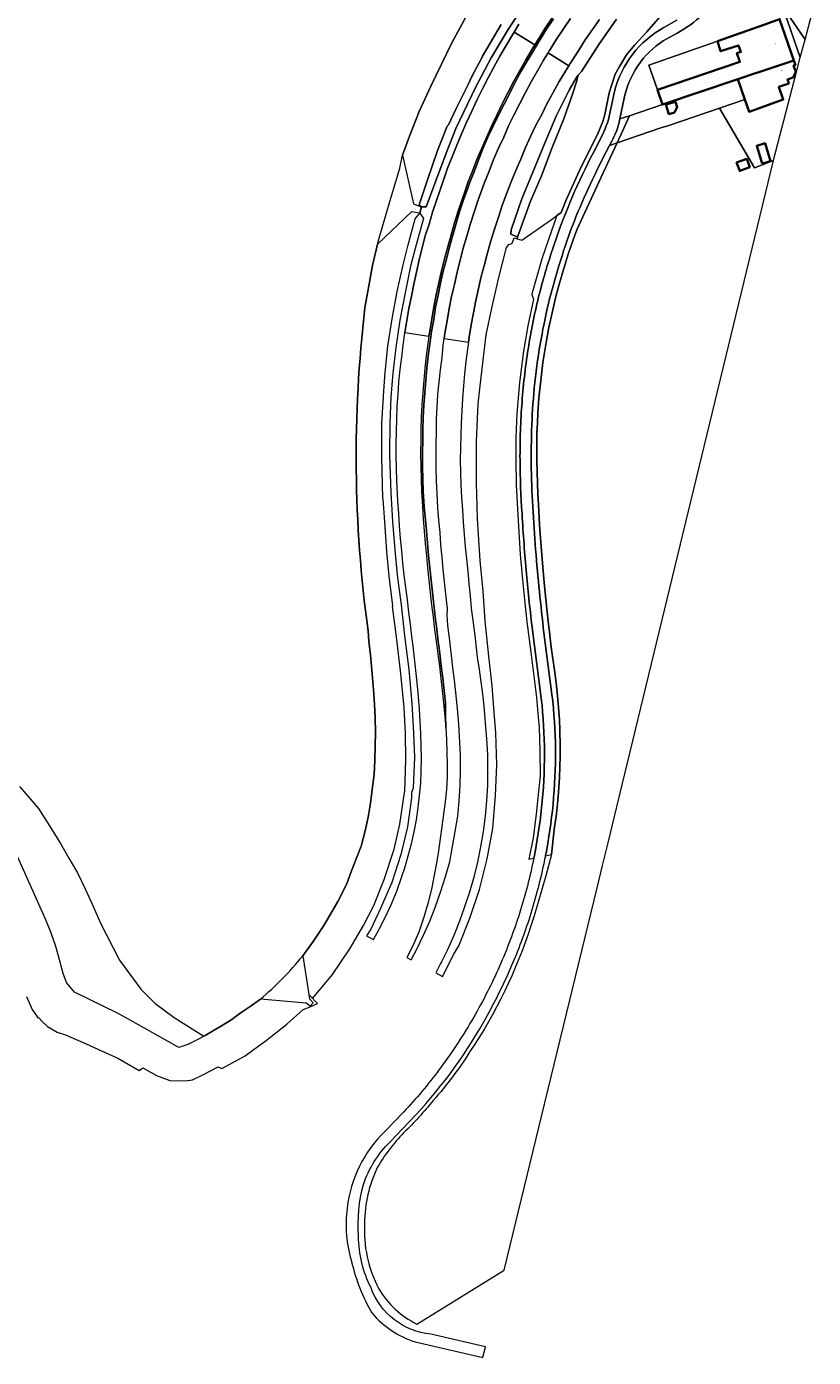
# Model space of a CAD drawing. Header units: metres. Extents: x 197700 to 204338, y 317132 to 325229.
# Tile 93 of 256: x 199240 to 199494, y 317132 to 317562. Entities that reach past the tile are written whole.
import ezdxf
from ezdxf.enums import TextEntityAlignment as Align

# ---------------------------------------------------------------- set-up
doc = ezdxf.new("R2010")
doc.units = ezdxf.units.M
for name, color, linetype, lineweight in [('B-WE-GR-GRAS-GV', 60, 'Continuous', 13), ('B-WE-IE-TERREINAFSCHEIDING_KUNSTMATIG_HEKWERK-G', 20, 'IE-TERREINAFSCHEIDING-KUNSTMATIG', 18), ('B-WE-OG-BEBOUWING-GV', 7, 'Continuous', 35), ('B-WE-OG-BEBOUWING-T18', 10, 'Continuous', 18), ('B-WE-OG-TERREIN_CULTUURSCHEIDING-GV', 7, 'Continuous', 18), ('B-WE-OG-TERREIN_ERF-GV', 7, 'Continuous', 18), ('B-WE-OG-WATER_GREPPEL-GV', 160, 'Continuous', 18), ('B-WE-OG-WEG-GV', 7, 'Continuous', 18), ('B-WE-VH-ONVERHARD-GV', 252, 'Continuous', 18), ('B-WE-VH-VERHARDING_ASFALT-GV', 252, 'Continuous', 18), ('B-WE-VH-VERHARDING_BETON-GV', 252, 'Continuous', 18), ('B-WE-VH-VERHARDING_OPEN-GV', 252, 'Continuous', 18)]:
    doc.layers.add(name, color=color, linetype=linetype, lineweight=lineweight)
doc.styles.add('NLCS-ISO-M200-T18', font='NLCS-ISO.ttf', dxfattribs={"height": 0.36})
doc.linetypes.add('IE-TERREINAFSCHEIDING-KUNSTMATIG', pattern='A,4,[82,NLCS.SHX,S=0.75,R=90,X=0,Y=0],4,-2', length=10)

msp = doc.modelspace()

# ---------------------------------------------------------------- linework, layer by layer
at = {"layer": 'B-WE-GR-GRAS-GV'}
for points in [[(199427.863, 317298.356), (199430.702, 317310.034), (199481.317, 317519.215), (199475.188, 317516.848), (199463.889, 317536.151), (199447.483, 317530.544), (199444.95, 317529.772), (199430.754, 317524.884), (199426.284, 317515.234), (199417.736, 317496.784), (199416.583, 317493.517), (199414.999, 317488.864), (199413.513, 317484.178), (199412.155, 317479.454), (199411.113, 317475.549), (199409.768, 317469.919), (199408.74, 317465.111), (199407.842, 317460.279), (199407.304, 317457.046), (199406.818, 317453.806), (199406.18, 317448.932), (199405.521, 317442.411), (199405.382, 317440.696), (199405.171, 317437.508), (199404.999, 317434.235), (199404.88, 317430.961), (199404.792, 317426.046), (199404.811, 317422.219), (199404.903, 317418.393), (199405.184, 317411.226), (199405.349, 317407.842), (199405.716, 317401.299), (199406.105, 317395.529), (199406.62, 317388.905), (199407.051, 317383.953), (199407.277, 317381.478), (199407.697, 317377.249), (199408.038, 317374.061), (199408.593, 317369.121), (199408.88, 317366.652), (199409.497, 317361.72), (199410.617, 317353.51), (199411.067, 317350.14), (199411.534, 317345.953), (199411.772, 317343.375), (199412.12, 317338.286), (199412.276, 317334.889), (199412.394, 317329.788), (199412.385, 317326.387), (199412.31, 317322.987), (199412.169, 317319.589), (199412.066, 317317.892), (199411.857, 317314.774), (199411.626, 317312.106), (199411.153, 317307.732), (199410.483, 317302.674), (199409.525, 317294.564), (199407.688, 317287.712), (199404.014, 317274.718), (199402.872, 317271.492)], [(199366.046, 317142.649), (199394.257, 317160.116), (199406.451, 317210.273), (199424.327, 317283.809), (199426.095, 317291.083), (199427.863, 317298.356)]]:
    msp.add_lwpolyline(points, dxfattribs=at)
msp.add_lwpolyline([(199473.755, 317516.998), (199470.425, 317515.787), (199469.445, 317518.484), (199472.774, 317519.694)], close=True, dxfattribs=at)
for points in [[(199402.872, 317271.492, -0.069184), (199383.217, 317230.825)], [(199383.217, 317230.825, -0.0391906), (199371.347, 317215.053)], [(199371.347, 317215.053, -0.0281616), (199361.767, 317204.516)], [(199361.767, 317204.516, 0.0631383), (199353.237, 317193.329)], [(199353.237, 317193.329, 0.1100532), (199349.121, 317175.388)], [(199349.121, 317175.388, 0.1360043), (199353.705, 317154.1)], [(199353.705, 317154.1, 0.1448246), (199366.046, 317142.649)]]:
    msp.add_lwpolyline(points, format="xyb", dxfattribs=at)
at = {"layer": 'B-WE-IE-TERREINAFSCHEIDING_KUNSTMATIG_HEKWERK-G'}
for points in [[(199361.423, 317520.877), (199363.654, 317527.068), (199366.743, 317535.006), (199370.537, 317543.234), (199377.315, 317557.279), (199382.063, 317565.995), (199384.966, 317571.442), (199388.005, 317576.661), (199391.328, 317581.793), (199393.064, 317584.205), (199396.647, 317589.36), (199398.465, 317591.928), (199402.057, 317596.468), (199413.392, 317610.269), (199416.113, 317613.027), (199417.965, 317614.472)], [(199451.94, 317574.375), (199446.354, 317567.559), (199440.394, 317560.852), (199436.422, 317556.518), (199433.783, 317553.32), (199431.562, 317549.566), (199430.206, 317547.095), (199428.176, 317541.042), (199426.808, 317534.018), (199426.125, 317531.75), (199424.408, 317527.617), (199419.197, 317517.156), (199414.43, 317506.707), (199412.685, 317502.346), (199411.3, 317501.357)], [(199463.889, 317536.151), (199472.091, 317538.954)], [(199447.483, 317530.544), (199463.889, 317536.151)], [(199444.95, 317529.772), (199447.483, 317530.544)]]:
    msp.add_lwpolyline(points, dxfattribs=at)
at = {"layer": 'B-WE-OG-BEBOUWING-GV'}
for points in [[(199475.916, 317547.502), (199487.959, 317551.492), (199483.324, 317564.871), (199478.599, 317563.234), (199463.266, 317557.83), (199464.243, 317554.508), (199470.041, 317556.369), (199470.801, 317554.328), (199469.544, 317553.908), (199470.473, 317551.059), (199443.834, 317541.996), (199445.469, 317537.276), (199469.857, 317545.543), (199475.887, 317547.587)], [(199487.959, 317551.492), (199475.916, 317547.502), (199475.887, 317547.587), (199469.857, 317545.543), (199472.091, 317538.954), (199473.442, 317534.966), (199484.516, 317538.878), (199483.06, 317543), (199486.284, 317544.103), (199486.045, 317544.801), (199485.851, 317545.358), (199487.694, 317545.996), (199488.564, 317547.885), (199487.87, 317549.888), (199488.446, 317550.088)], [(199449.381, 317534.686), (199450.207, 317536.432), (199449.661, 317538.204), (199446.591, 317537.258), (199447.557, 317534.124)], [(199477.742, 317518.161), (199480.433, 317518.992), (199478.658, 317524.748), (199475.966, 317523.918)], [(199473.755, 317516.998), (199472.774, 317519.694), (199469.445, 317518.484), (199470.425, 317515.787)]]:
    msp.add_lwpolyline(points, close=True, dxfattribs=at)
at = {"layer": 'B-WE-OG-TERREIN_CULTUURSCHEIDING-GV'}
for points in [[(199349.244, 317471.47), (199350.075, 317476.262), (199351.678, 317485.198), (199353.279, 317492.148), (199353.799, 317494.04), (199357.131, 317505.127), (199360.52, 317516.684), (199361.423, 317520.877), (199363.654, 317527.068), (199366.743, 317535.006), (199370.537, 317543.234), (199377.315, 317557.279), (199382.063, 317565.995)], [(199446.354, 317567.559), (199440.394, 317560.852), (199436.422, 317556.518), (199433.783, 317553.32), (199431.562, 317549.566), (199430.206, 317547.095), (199428.176, 317541.042), (199426.808, 317534.018), (199426.125, 317531.75), (199424.408, 317527.617), (199419.197, 317517.156), (199414.43, 317506.707), (199412.685, 317502.346), (199411.3, 317501.357), (199406.521, 317487.671), (199403.368, 317476.352), (199403.244, 317475.855), (199403.699, 317474.273), (199401.914, 317465.728), (199400.474, 317457.521), (199399.195, 317447.373), (199398.353, 317437.282), (199398.034, 317429.532), (199398.026, 317422.187), (199398.16, 317414.343), (199398.53, 317406.403), (199398.955, 317399.015), (199399.488, 317391.665), (199400.115, 317384.705), (199401.11, 317374.964), (199401.623, 317369.871), (199402.886, 317360.046), (199403.864, 317352.344), (199404.774, 317345.44), (199405.186, 317340.286), (199405.538, 317335.738), (199405.782, 317328.107), (199405.882, 317320.016), (199405.183, 317312.909), (199404.64, 317307.657), (199403.617, 317299.975), (199402.243, 317293.049), (199403.843, 317293.383)], [(199445.929, 317562.246), (199450.062, 317564.602)], [(199433.087, 317539.349), (199431.686, 317532.621), (199434.831, 317533.683), (199445.469, 317537.276), (199443.834, 317541.996), (199441.05, 317550.032), (199463.266, 317557.83), (199478.599, 317563.234)], [(199450.159, 317560.405), (199445.638, 317557.87)], [(199428.665, 317535.483), (199429.952, 317541.514)], [(199423.155, 317521.802), (199426.028, 317527.531)], [(199329.133, 317261.779), (199332.512, 317266.458), (199335.762, 317271.355), (199337.401, 317273.981), (199340.5, 317279.454), (199343.249, 317284.888), (199344.905, 317289.29), (199346.642, 317293.722), (199347.991, 317297.312), (199349.306, 317302.22), (199350.304, 317306.674), (199351.05, 317311.228), (199351.623, 317315.693), (199352.225, 317320.539), (199352.428, 317325.164), (199352.6, 317329.711), (199352.66, 317334.129), (199352.518, 317338.898), (199352.388, 317343.156), (199352.138, 317346.574), (199351.566, 317353.112), (199351.023, 317359.072), (199350.517, 317363.593), (199350.245, 317367.027)], [(199406.274, 317345.17), (199403.422, 317367.194)], [(199237.542, 317316.588), (199243.711, 317309.448), (199247.246, 317303.834), (199250.781, 317298.219), (199253.554, 317293.437), (199256.326, 317288.654), (199258.757, 317283.482), (199261.187, 317278.31), (199263.704, 317272.359), (199269.885, 317260.456), (199276.752, 317251.071), (199278.278, 317249.545), (199281.33, 317246.493), (199287.51, 317241.915), (199297.171, 317235.803), (199297.594, 317236.026), (199302.823, 317239.117), (199306.177, 317241.221), (199307.648, 317242.284), (199309.545, 317243.653), (199312.094, 317245.464), (199315.423, 317247.81)]]:
    msp.add_lwpolyline(points, dxfattribs=at)
for points in [[(199458.417, 317566.351, -0.0630156), (199450.159, 317560.405)], [(199429.952, 317541.514, -0.2063589), (199445.929, 317562.246)], [(199445.638, 317557.87, 0.1979654), (199433.087, 317539.349)], [(199426.028, 317527.531, 0.0746233), (199428.665, 317535.483)], [(199410.513, 317492.275, -0.0395438), (199423.155, 317521.802)], [(199405.978, 317477.235, -0.0178652), (199410.513, 317492.275)], [(199402.195, 317459.266, -0.0229846), (199405.978, 317477.235)], [(199350.245, 317367.027, -0.0632791), (199349.244, 317471.47)], [(199400.054, 317441.11, -0.0225255), (199402.195, 317459.266)], [(199399.388, 317422.324, -0.0207605), (199400.054, 317441.11)], [(199400.065, 317404.8, -0.017861), (199399.388, 317422.324)], [(199401.487, 317385.434, -0.0090922), (199400.065, 317404.8)], [(199403.422, 317367.194, -0.0078332), (199401.487, 317385.434)], [(199406.379, 317309.731, 0.0545447), (199406.274, 317345.17)], [(199403.843, 317293.383, 0.0246424), (199406.379, 317309.731)], [(199315.423, 317247.81, 0.047289), (199329.133, 317261.779)]]:
    msp.add_lwpolyline(points, format="xyb", dxfattribs=at)
at = {"layer": 'B-WE-OG-TERREIN_ERF-GV'}
for points in [[(199475.188, 317516.848), (199481.317, 317519.215), (199481.43, 317519.68), (199488.69, 317547.401), (199488.821, 317547.903), (199490.028, 317552.509), (199485.931, 317564.322), (199485.363, 317565.975), (199483.158, 317565.233), (199483.324, 317564.871), (199487.959, 317551.492), (199488.446, 317550.088), (199487.87, 317549.888), (199488.564, 317547.885), (199487.694, 317545.996), (199485.851, 317545.358), (199486.045, 317544.801), (199486.284, 317544.103), (199483.06, 317543), (199484.516, 317538.878), (199473.442, 317534.966), (199472.091, 317538.954), (199463.889, 317536.151)], [(199463.266, 317557.83), (199441.05, 317550.032), (199443.834, 317541.996), (199470.473, 317551.059), (199469.544, 317553.908), (199470.801, 317554.328), (199470.041, 317556.369), (199464.243, 317554.508)], [(199447.483, 317530.544), (199463.889, 317536.151), (199472.091, 317538.954), (199469.857, 317545.543), (199445.469, 317537.276), (199434.831, 317533.683), (199430.754, 317524.884), (199444.95, 317529.772)], [(199449.381, 317534.686), (199447.557, 317534.124), (199446.591, 317537.258), (199449.661, 317538.204), (199450.207, 317536.432)], [(199477.742, 317518.161), (199475.966, 317523.918), (199478.658, 317524.748), (199480.433, 317518.992)]]:
    msp.add_lwpolyline(points, close=True, dxfattribs=at)
at = {"layer": 'B-WE-OG-WATER_GREPPEL-GV'}
msp.add_lwpolyline([(199393.296, 317563.133), (199387.289, 317552.883), (199387.132, 317552.615), (199383.789, 317546.352), (199382.647, 317543.814), (199378.751, 317536.056), (199376.252, 317530.676), (199376.032, 317530.454), (199375.867, 317530.286), (199372.568, 317522.036), (199369.622, 317513.246), (199366.751, 317504.866), (199367.582, 317504.146), (199369.076, 317504.14), (199372.163, 317512.6), (199375.544, 317521.532), (199378.671, 317529.577), (199381.12, 317534.762), (199385.077, 317543.023), (199390.048, 317552.42), (199395.566, 317561.599), (199400.443, 317569.002)], dxfattribs=at)
msp.add_lwpolyline([(199418.099, 317546.339), (199418.234, 317546.792), (199417.632, 317546.078), (199415.35, 317542.167), (199411.066, 317533.524), (199407.328, 317524.563), (199403.484, 317515.41), (199399.983, 317506.736), (199396.541, 317496.788), (199396.457, 317495.39), (199397.91, 317494.709), (199398.334, 317494.579), (199398.681, 317494.655), (199402.819, 317505.972), (199406.357, 317514.192), (199409.757, 317523.426), (199413.539, 317532.626), (199416.344, 317540.626), (199417.702, 317544.612)], close=True, dxfattribs=at)
at = {"layer": 'B-WE-OG-WEG-GV'}
for points in [[(199400.443, 317569.002), (199395.566, 317561.599), (199390.048, 317552.42), (199385.077, 317543.023), (199381.12, 317534.762), (199378.671, 317529.577), (199375.544, 317521.532), (199372.163, 317512.6), (199369.076, 317504.14), (199367.582, 317504.146), (199367.038, 317502.09), (199368.219, 317500.416), (199365.841, 317491.847), (199363.938, 317484.979), (199362.23, 317476.397), (199360.511, 317467.505), (199359.191, 317458.664), (199358.276, 317450.308), (199357.673, 317442.683), (199357.313, 317434.062), (199357.237, 317424.395), (199357.231, 317423.682), (199357.567, 317411.746), (199358.149, 317402.327), (199358.897, 317393.242), (199359.687, 317385.042), (199360.949, 317375.38), (199362.018, 317365.39), (199363.447, 317354.498), (199364.392, 317343.42), (199364.938, 317333.853), (199365.236, 317325.996), (199364.793, 317316.088), (199364.321, 317314.622), (199364.322, 317312.932), (199363.037, 317303.595), (199360.832, 317294.592), (199357.935, 317285.598), (199354.169, 317276.895), (199351.106, 317270.421), (199349.803, 317268.268), (199352.054, 317267.063), (199353.249, 317269.31), (199353.629, 317270.049), (199353.81, 317270.402), (199355.537, 317273.76), (199357.591, 317278.116), (199359.533, 317282.738), (199361.182, 317287.459), (199362.119, 317290.327), (199363.268, 317294.158), (199364.302, 317298.023), (199365.184, 317301.902), (199365.871, 317305.843), (199366.471, 317309.798), (199366.926, 317313.754), (199367.273, 317317.738), (199367.426, 317321.722), (199367.499, 317325.722), (199367.465, 317329.706), (199367.342, 317333.705), (199367.131, 317337.699), (199366.842, 317341.68), (199366.564, 317345.671), (199366.251, 317349.205), (199365.84, 317353.184), (199365.387, 317357.158), (199364.942, 317361.078), (199364.936, 317361.133), (199364.922, 317361.24), (199364.417, 317365.102), (199363.986, 317369.078), (199363.459, 317373.046), (199362.978, 317377.014), (199362.463, 317380.982), (199361.96, 317384.951), (199361.539, 317388.93), (199361.174, 317392.913), (199360.752, 317396.891), (199360.417, 317400.908), (199360.183, 317404.901), (199359.865, 317408.889), (199359.532, 317415.508), (199359.405, 317419.506), (199359.376, 317423.506), (199359.372, 317424.564), (199359.362, 317427.529), (199359.415, 317431.529), (199359.601, 317435.525), (199359.693, 317439.525), (199359.984, 317443.516), (199360.254, 317447.532), (199360.686, 317451.509), (199361.13, 317455.485), (199361.584, 317459.459), (199362.133, 317463.358), (199362.142, 317463.421), (199362.154, 317463.499), (199362.766, 317467.395), (199363.458, 317471.337), (199364.256, 317475.258), (199365.083, 317479.171), (199365.943, 317483.077), (199366.765, 317486.992), (199367.763, 317490.888), (199368.751, 317494.765), (199369.987, 317498.575), (199371.118, 317502.428), (199372.351, 317506.234), (199373.633, 317510.023), (199374.96, 317513.797), (199375.953, 317516.696), (199377.427, 317520.415), (199378.936, 317524.119), (199380.464, 317527.816), (199382.082, 317531.476), (199383.76, 317535.133), (199385.469, 317538.75), (199387.237, 317542.339), (199389.045, 317545.907), (199390.977, 317549.413), (199392.886, 317552.951), (199394.903, 317556.406), (199397.004, 317559.81), (199397.535, 317560.731), (199397.854, 317561.283), (199399.005, 317563.275)], [(199429.032, 317525.435), (199428.319, 317524.045), (199430.754, 317524.884), (199434.831, 317533.683), (199431.686, 317532.621), (199431.377, 317531.137)], [(199407.65, 317294.174), (199409.525, 317294.564), (199410.483, 317302.674), (199411.153, 317307.732), (199411.626, 317312.106), (199411.857, 317314.774), (199412.066, 317317.892), (199412.169, 317319.589), (199412.31, 317322.987), (199412.385, 317326.387), (199412.394, 317329.788), (199412.276, 317334.889), (199412.12, 317338.286), (199411.772, 317343.375), (199411.534, 317345.953), (199411.067, 317350.14), (199410.617, 317353.51), (199409.497, 317361.72), (199408.88, 317366.652), (199408.593, 317369.121), (199408.038, 317374.061), (199407.697, 317377.249), (199407.277, 317381.478), (199407.051, 317383.953), (199406.62, 317388.905), (199406.105, 317395.529), (199405.716, 317401.299), (199405.349, 317407.842), (199405.184, 317411.226), (199404.903, 317418.393), (199404.811, 317422.219), (199404.792, 317426.046), (199404.88, 317430.961), (199404.999, 317434.235), (199405.171, 317437.508), (199405.382, 317440.696), (199405.521, 317442.411), (199406.18, 317448.932), (199406.818, 317453.806), (199407.304, 317457.046), (199407.842, 317460.279), (199408.74, 317465.111), (199409.768, 317469.919), (199411.113, 317475.549), (199412.155, 317479.454), (199413.513, 317484.178), (199414.999, 317488.864), (199416.583, 317493.517), (199417.736, 317496.784), (199426.284, 317515.234), (199430.754, 317524.884), (199428.319, 317524.045), (199426.189, 317519.894)], [(199407.728, 317361.376), (199409.701, 317346.414)]]:
    msp.add_lwpolyline(points, dxfattribs=at)
for points in [[(199431.377, 317531.137, -0.0687697), (199429.032, 317525.435)], [(199426.189, 317519.894, 0.0128762), (199420.862, 317508.773)], [(199420.862, 317508.773, 0.0190655), (199415.652, 317496.192)], [(199415.652, 317496.192, 0.0139502), (199411.504, 317483.549)], [(199411.504, 317483.549, 0.0169986), (199408.216, 317471.311)], [(199408.216, 317471.311, 0.0161681), (199405.635, 317458.022)], [(199405.635, 317458.022, 0.0180005), (199403.843, 317443.809)], [(199403.843, 317443.809, 0.0138219), (199403.091, 317430.209)], [(199403.091, 317430.209, 0.012651), (199403.114, 317415.902)], [(199403.114, 317415.902, 0.0058774), (199403.83, 317401.952)], [(199403.83, 317401.952, 0.0057586), (199404.874, 317388.06)], [(199404.874, 317388.06, 0.008535), (199407.728, 317361.376)], [(199409.701, 317346.414, -0.0272316), (199410.848, 317328.602)], [(199410.848, 317328.602, -0.0254445), (199410.058, 317310.838)], [(199410.058, 317310.838, -0.0239716), (199407.65, 317294.174)]]:
    msp.add_lwpolyline(points, format="xyb", dxfattribs=at)
at = {"layer": 'B-WE-VH-ONVERHARD-GV'}
for points in [[(199382.063, 317565.995), (199377.315, 317557.279), (199370.537, 317543.234), (199366.743, 317535.006), (199363.654, 317527.068), (199361.423, 317520.877), (199364.903, 317505.186), (199367.466, 317504.182), (199366.854, 317502.177), (199364.279, 317502.574), (199353.279, 317492.148), (199351.678, 317485.198), (199350.075, 317476.262), (199349.244, 317471.47)], [(199410.214, 317565.042), (199407.992, 317561.715), (199405.853, 317558.334), (199405.041, 317556.924), (199403.853, 317554.862), (199401.787, 317551.541), (199399.782, 317548.072), (199397.832, 317544.576), (199396.054, 317540.992), (199394.277, 317537.41), (199392.412, 317533.87), (199390.738, 317530.234), (199388.958, 317526.687), (199387.396, 317523.005), (199386.008, 317519.249), (199384.517, 317515.536), (199383.074, 317511.804), (199382.492, 317510.171), (199381.132, 317506.407), (199379.872, 317502.611), (199378.735, 317498.822), (199377.669, 317494.967), (199376.612, 317491.109), (199375.629, 317487.231), (199374.564, 317483.376), (199373.673, 317479.474), (199372.945, 317475.621), (199372.113, 317471.704), (199371.516, 317467.749), (199370.819, 317463.81), (199370.58, 317462.157), (199370.247, 317459.85), (199369.669, 317455.892), (199369.296, 317451.974), (199368.89, 317447.994), (199368.573, 317444.007), (199368.326, 317440.014), (199368.095, 317436.019), (199367.943, 317432.09), (199367.913, 317428.09), (199367.877, 317425.234), (199367.862, 317424.091), (199367.86, 317420.09), (199367.951, 317416.09), (199368.09, 317412.089), (199368.377, 317407.268), (199369.101, 317399.326), (199369.439, 317395.34), (199369.76, 317391.353), (199370.202, 317387.375), (199370.608, 317383.394), (199371.06, 317379.458), (199371.494, 317375.481), (199371.98, 317371.51), (199372.472, 317367.54), (199372.934, 317363.567), (199373.11, 317362.217), (199373.451, 317359.6), (199373.93, 317355.655), (199374.429, 317351.687), (199374.827, 317347.705), (199375.284, 317343.695), (199375.251, 317339.679), (199375.362, 317335.674), (199375.62, 317331.668), (199375.758, 317327.67), (199375.849, 317323.67), (199375.838, 317319.635), (199375.594, 317315.638), (199375.172, 317311.661), (199374.674, 317307.691), (199374.161, 317303.723), (199373.623, 317299.749), (199373.037, 317295.792), (199372.404, 317291.831), (199371.638, 317287.905), (199370.866, 317283.972), (199369.648, 317279.094), (199368.269, 317274.287), (199366.633, 317269.486), (199364.655, 317264.891), (199364.6, 317264.788), (199364.51, 317264.619), (199362.759, 317261.333), (199364.208, 317260.558), (199366.03, 317263.95), (199366.066, 317264.026), (199368.19, 317268.459), (199370.209, 317273.038), (199371.97, 317277.5), (199373.82, 317282.737), (199375.293, 317287.516), (199376.709, 317292.248), (199377.57, 317297.178), (199378.448, 317302.026), (199379.243, 317306.967), (199379.689, 317311.896), (199380.031, 317316.885), (199380.133, 317321.885), (199380.143, 317326.827), (199379.598, 317336.78), (199379.192, 317341.763), (199378.644, 317347.059), (199378.219, 317351.012), (199377.695, 317354.978), (199377.234, 317358.952), (199376.794, 317362.656), (199376.654, 317363.831), (199376.086, 317368.677), (199375.844, 317372.161), (199375.969, 317374.199), (199375.431, 317378.867), (199374.957, 317382.848), (199374.543, 317386.827), (199374.178, 317390.811), (199373.813, 317394.813), (199373.54, 317398.804), (199373.134, 317402.786), (199372.769, 317406.77), (199372.6, 317411.374), (199372.425, 317415.373), (199372.263, 317419.373), (199372.267, 317423.373), (199372.284, 317425.582), (199372.298, 317427.373), (199372.334, 317431.373), (199372.426, 317435.374), (199372.852, 317443.43), (199373.298, 317447.407), (199373.684, 317451.389), (199374.192, 317455.39), (199374.581, 317459.374), (199374.884, 317461.545), (199374.888, 317461.571), (199375.134, 317463.335), (199375.785, 317467.283), (199376.532, 317471.281), (199377.27, 317475.216), (199378.243, 317479.097), (199379.088, 317483.007), (199380.058, 317486.888), (199381.035, 317490.768), (199382.155, 317494.68), (199383.303, 317498.515), (199385.797, 317506.117), (199387.858, 317512.03), (199389.386, 317515.713), (199390.782, 317519.463), (199392.409, 317523.154), (199394.148, 317526.756), (199395.711, 317530.445), (199397.45, 317534.048), (199399.278, 317537.606), (199401.152, 317541.142), (199403.048, 317544.667), (199405.024, 317548.184), (199407.028, 317551.646), (199408.465, 317553.991), (199408.848, 317554.615), (199409.119, 317555.057), (199411.194, 317558.477), (199413.431, 317561.826), (199415.697, 317565.123)], [(199425.08, 317564.797), (199422.837, 317561.52), (199420.505, 317558.264), (199418.374, 317554.879), (199416.222, 317551.507), (199415.605, 317550.517), (199415.187, 317549.846), (199414.107, 317548.112), (199412.065, 317544.695), (199410.09, 317541.215), (199408.219, 317537.68), (199406.42, 317534.105), (199404.542, 317530.573), (199402.833, 317526.985), (199401.179, 317523.342), (199399.616, 317519.66), (199398.055, 317515.977), (199396.525, 317512.281), (199394.995, 317508.379), (199393.667, 317504.605), (199392.455, 317500.792), (199391.171, 317497.004), (199389.997, 317493.179), (199388.893, 317489.349), (199387.867, 317485.483), (199386.85, 317481.614), (199385.948, 317477.759), (199385.056, 317473.857), (199384.357, 317469.919), (199383.623, 317465.987), (199382.981, 317462.064), (199382.757, 317460.426), (199382.751, 317460.38), (199382.439, 317458.1), (199381.896, 317454.138), (199381.477, 317450.191), (199381.076, 317446.209), (199380.825, 317442.217), (199380.604, 317438.223), (199380.334, 317434.232), (199380.262, 317430.26), (199380.199, 317426.26), (199380.196, 317426.206), (199380.025, 317422.26), (199380.177, 317418.26), (199380.299, 317414.26), (199380.497, 317410.143), (199380.786, 317406.153), (199380.98, 317402.19), (199381.311, 317398.202), (199381.633, 317394.214), (199382.034, 317390.234), (199382.47, 317386.261), (199382.829, 317382.276), (199383.229, 317378.296), (199383.608, 317374.314), (199384.119, 317370.346), (199384.628, 317366.377), (199384.946, 317363.629), (199384.951, 317363.583), (199385.086, 317362.414), (199385.575, 317358.445), (199386.148, 317354.486), (199386.678, 317350.521), (199387.213, 317346.557), (199387.676, 317342.583), (199388.058, 317338.599), (199388.168, 317337.013), (199388.574, 317332.012), (199388.833, 317327.017), (199388.92, 317322.017), (199388.875, 317316.977), (199388.584, 317311.985), (199388.109, 317307.006), (199387.429, 317302.01), (199386.619, 317297.075), (199385.597, 317292.179), (199384.427, 317287.28), (199383.063, 317282.469), (199381.477, 317277.724), (199379.809, 317273.06), (199377.957, 317268.377), (199375.936, 317263.803), (199374.012, 317259.892), (199374.006, 317259.88), (199373.728, 317259.314), (199372.13, 317256.318), (199374.377, 317255.116), (199378.025, 317262.38), (199379.59, 317265.064), (199383.192, 317274.052), (199386.309, 317283.247), (199388.718, 317293.204), (199390.591, 317302.971), (199391.482, 317313.702), (199391.915, 317323.595), (199391.576, 317333.991), (199391.036, 317340.592), (199390.339, 317349.219), (199389.316, 317358.744), (199388.169, 317370.076), (199387.476, 317379.863), (199386.536, 317389.794), (199385.694, 317403.257), (199385.331, 317414.876), (199385.335, 317426.611), (199385.336, 317428.236), (199385.905, 317440.405), (199386.519, 317446.222), (199388.448, 317462.81), (199390.291, 317471.377), (199392.393, 317480.935), (199395.012, 317491.036), (199395.791, 317492.016), (199396.738, 317492.362), (199396.842, 317492.408), (199397.466, 317494.099), (199398.465, 317493.831), (199398.681, 317494.655), (199398.334, 317494.579), (199397.91, 317494.709), (199396.457, 317495.39), (199396.541, 317496.788), (199399.983, 317506.736), (199403.484, 317515.41), (199407.328, 317524.563), (199411.066, 317533.524), (199415.35, 317542.167), (199417.632, 317546.078), (199418.234, 317546.792), (199419.24, 317547.984), (199424.886, 317556.746), (199430.607, 317564.879)], [(199430.607, 317564.879), (199424.886, 317556.746), (199419.24, 317547.984), (199418.234, 317546.792), (199418.099, 317546.339), (199417.702, 317544.612), (199416.344, 317540.626), (199413.539, 317532.626), (199409.757, 317523.426), (199406.357, 317514.192), (199402.819, 317505.972), (199398.681, 317494.655), (199398.465, 317493.831), (199399.958, 317493.43), (199409.539, 317500.099), (199411.3, 317501.357), (199412.685, 317502.346), (199414.43, 317506.707), (199419.197, 317517.156), (199424.408, 317527.617), (199426.125, 317531.75), (199426.808, 317534.018), (199428.176, 317541.042), (199430.206, 317547.095), (199431.562, 317549.566), (199433.783, 317553.32), (199436.422, 317556.518), (199440.394, 317560.852), (199446.354, 317567.559)], [(199239.791, 317248.701), (199241.627, 317244.426), (199243.365, 317241.996), (199243.687, 317241.806), (199243.786, 317241.748), (199244.926, 317240.568), (199246.626, 317238.977), (199249.733, 317237.081), (199252.458, 317236.22), (199260.077, 317232.951), (199263.123, 317231.553), (199269.372, 317228.685), (199276.242, 317224.691), (199277.391, 317225.57), (199281.863, 317223.12), (199286.12, 317221.493), (199291.13, 317221.327), (199293.446, 317221.744), (199297.041, 317223.369), (199301.756, 317225.95), (199303.015, 317225.335), (199310.477, 317229.491), (199315.074, 317232.768), (199316.845, 317234.094), (199324.022, 317239.68), (199329.316, 317244.466), (199331.552, 317245.35), (199333.895, 317246.405), (199331.387, 317249.014), (199332.437, 317248.122), (199338.734, 317255.83), (199344.391, 317264.034), (199348.83, 317271.644), (199352.037, 317277.851), (199352.085, 317278.058), (199355.493, 317286.489), (199358.705, 317296.385), (199360.57, 317304.417), (199362.062, 317314.682), (199362.089, 317314.874), (199362.104, 317314.983), (199362.481, 317325.236), (199362.367, 317333.885), (199361.914, 317342.113), (199361.922, 317342.195), (199361.935, 317342.33), (199360.741, 317354.001), (199359.46, 317365.035), (199358.211, 317374.85), (199358.242, 317374.951), (199358.278, 317375.071), (199357.099, 317384.708), (199356.369, 317392.63), (199355.633, 317402.205), (199355.122, 317409.633), (199355.065, 317409.813), (199355.018, 317409.964), (199354.705, 317423.17), (199354.708, 317424.196), (199354.741, 317434.117), (199355.232, 317442.803), (199355.243, 317442.913), (199355.266, 317443.138), (199355.754, 317450.617), (199356.701, 317459.12), (199358.013, 317467.907), (199358.024, 317467.984), (199359.696, 317476.835), (199361.587, 317485.448), (199363.265, 317491.898), (199365.513, 317500.352), (199367.038, 317502.09), (199367.582, 317504.146), (199366.751, 317504.866), (199369.622, 317513.246), (199372.568, 317522.036), (199375.867, 317530.286), (199376.032, 317530.454), (199376.252, 317530.676), (199378.751, 317536.056), (199382.647, 317543.814), (199383.789, 317546.352), (199387.132, 317552.615), (199387.289, 317552.883), (199393.296, 317563.133)], [(199350.245, 317367.027), (199350.517, 317363.593), (199351.023, 317359.072), (199351.566, 317353.112), (199352.138, 317346.574), (199352.388, 317343.156), (199352.518, 317338.898), (199352.66, 317334.129), (199352.6, 317329.711), (199352.428, 317325.164), (199352.225, 317320.539), (199351.623, 317315.693), (199351.05, 317311.228), (199350.304, 317306.674), (199349.306, 317302.22), (199347.991, 317297.312), (199346.642, 317293.722), (199344.905, 317289.29), (199343.249, 317284.888), (199340.5, 317279.454), (199337.401, 317273.981), (199335.762, 317271.355), (199332.512, 317266.458), (199329.133, 317261.779), (199331.3, 317247.958), (199332.497, 317246.595), (199331.482, 317245.505), (199330.27, 317246.553), (199315.423, 317247.81), (199312.094, 317245.464), (199309.545, 317243.653), (199307.648, 317242.284), (199306.177, 317241.221), (199302.823, 317239.117), (199297.594, 317236.026), (199297.171, 317235.803), (199295.608, 317234.977), (199292.65, 317233.415), (199292.26, 317233.209), (199289.097, 317232.137), (199272.572, 317241.447), (199269.244, 317243.248), (199255.378, 317250.041), (199252.782, 317253.196), (199251.716, 317256.154), (199250.079, 317262.154), (199249.273, 317264.893), (199247.678, 317269.446), (199246.062, 317273.433), (199236.073, 317295.89)]]:
    msp.add_lwpolyline(points, dxfattribs=at)
msp.add_lwpolyline([(199349.244, 317471.47, 0.0632791), (199350.245, 317367.027)], format="xyb", dxfattribs=at)
at = {"layer": 'B-WE-VH-VERHARDING_ASFALT-GV'}
for points in [[(199482.263, 317573.339), (199486.852, 317565.234), (199491.552, 317558.328), (199494.246, 317568.613), (199493.289, 317570.212)], [(199399.005, 317563.275), (199397.854, 317561.283), (199397.535, 317560.731), (199404.193, 317556.625), (199404.56, 317557.216), (199405.428, 317558.614), (199407.577, 317561.989), (199409.764, 317565.338)], [(199415.697, 317565.123), (199413.431, 317561.826), (199411.194, 317558.477), (199409.119, 317555.057), (199408.848, 317554.615), (199408.465, 317553.991), (199415.187, 317549.846), (199415.605, 317550.517), (199416.222, 317551.507), (199418.374, 317554.879), (199420.505, 317558.264), (199422.837, 317561.52), (199425.08, 317564.797)], [(199450.062, 317564.602), (199445.929, 317562.246)], [(199445.638, 317557.87), (199450.159, 317560.405)], [(199429.952, 317541.514), (199428.665, 317535.483)], [(199431.377, 317531.137), (199431.686, 317532.621), (199433.087, 317539.349)], [(199426.028, 317527.531), (199423.155, 317521.802)], [(199426.189, 317519.894), (199428.319, 317524.045), (199429.032, 317525.435)], [(199403.422, 317367.194), (199406.274, 317345.17)], [(199409.701, 317346.414), (199407.728, 317361.376)], [(199361.693, 317211.234), (199355.813, 317205.125)], [(199357.354, 317201.62), (199365.586, 317210.258)], [(199365.467, 317136.941), (199387.395, 317131.886), (199387.405, 317131.928), (199388.21, 317135.237), (199388.229, 317135.317), (199370.577, 317139.346)]]:
    msp.add_lwpolyline(points, dxfattribs=at)
for points in [[(199450.159, 317560.405, 0.0630156), (199458.417, 317566.351)], [(199445.929, 317562.246, 0.2063589), (199429.952, 317541.514)], [(199433.087, 317539.349, -0.1979654), (199445.638, 317557.87)], [(199428.665, 317535.483, -0.0746233), (199426.028, 317527.531)], [(199429.032, 317525.435, 0.0687697), (199431.377, 317531.137)], [(199423.155, 317521.802, 0.0395438), (199410.513, 317492.275)], [(199420.862, 317508.773, -0.0128762), (199426.189, 317519.894)], [(199415.652, 317496.192, -0.0190655), (199420.862, 317508.773)], [(199411.504, 317483.549, -0.0139502), (199415.652, 317496.192)], [(199410.513, 317492.275, 0.0178652), (199405.978, 317477.235)], [(199408.216, 317471.311, -0.0169986), (199411.504, 317483.549)], [(199405.978, 317477.235, 0.0229846), (199402.195, 317459.266)], [(199405.635, 317458.022, -0.0161681), (199408.216, 317471.311)], [(199402.195, 317459.266, 0.0225255), (199400.054, 317441.11)], [(199403.843, 317443.809, -0.0180005), (199405.635, 317458.022)], [(199403.091, 317430.209, -0.0138219), (199403.843, 317443.809)], [(199400.054, 317441.11, 0.0207605), (199399.388, 317422.324)], [(199403.114, 317415.902, -0.012651), (199403.091, 317430.209)], [(199399.388, 317422.324, 0.017861), (199400.065, 317404.8)], [(199403.83, 317401.952, -0.0058774), (199403.114, 317415.902)], [(199400.065, 317404.8, 0.0090922), (199401.487, 317385.434)], [(199404.874, 317388.06, -0.0057586), (199403.83, 317401.952)], [(199407.728, 317361.376, -0.008535), (199404.874, 317388.06)], [(199401.487, 317385.434, 0.0078332), (199403.422, 317367.194)], [(199406.274, 317345.17, -0.0545447), (199406.379, 317309.731)], [(199410.848, 317328.602, 0.0272316), (199409.701, 317346.414)], [(199410.058, 317310.838, 0.0254445), (199410.848, 317328.602)], [(199407.65, 317294.174, 0.0239716), (199410.058, 317310.838)], [(199406.379, 317309.731, -0.0246424), (199403.843, 317293.383)], [(199403.843, 317293.383, -0.0023395), (199403.604, 317292.24)], [(199407.391, 317292.865, 0.0017691), (199407.65, 317294.174)], [(199403.604, 317292.24, -0.0262792), (199398.871, 317274.463)], [(199402.643, 317274.522, 0.0273814), (199407.391, 317292.865)], [(199398.871, 317274.463, -0.0268111), (199392.295, 317257.385)], [(199396.67, 317258.533, 0.0242129), (199402.643, 317274.522)], [(199388.855, 317242.601, 0.0245469), (199396.67, 317258.533)], [(199392.295, 317257.385, -0.0271765), (199383.824, 317240.941)], [(199365.586, 317210.258, 0.0624604), (199388.855, 317242.601)], [(199383.824, 317240.941, -0.027723), (199373.274, 317225.009)], [(199373.274, 317225.009, -0.0277683), (199361.693, 317211.234)], [(199355.813, 317205.125, 0.1730817), (199343.46, 317180.186)], [(199348.733, 317187.823, -0.1152781), (199357.354, 317201.62)], [(199347.181, 317171.169, -0.0809436), (199348.733, 317187.823)], [(199343.46, 317180.186, 0.103885), (199344.949, 317162.753)], [(199351.22, 317154.343, -0.1159471), (199347.181, 317171.169)], [(199344.949, 317162.753, 0.0740032), (199351.5, 317146.285)], [(199370.577, 317139.346, -0.2859754), (199351.22, 317154.343)], [(199351.5, 317146.285, 0.1475186), (199365.467, 317136.941)]]:
    msp.add_lwpolyline(points, format="xyb", dxfattribs=at)
for points in [[(199374.046, 317483.513), (199375.001, 317487.398), (199376.017, 317491.268), (199377.108, 317495.116), (199378.23, 317498.957), (199379.423, 317502.763), (199380.674, 317506.562), (199381.966, 317510.348), (199382.567, 317512.017), (199383.973, 317515.765), (199385.475, 317519.473), (199387.004, 317523.17), (199388.609, 317526.834), (199390.258, 317530.478), (199391.952, 317534.103), (199393.702, 317537.701), (199395.511, 317541.269), (199397.374, 317544.809), (199399.304, 317548.315), (199401.3, 317551.788), (199403.317, 317555.215), (199404.193, 317556.625), (199397.535, 317560.731), (199397.004, 317559.81), (199394.903, 317556.406), (199392.886, 317552.951), (199390.977, 317549.413), (199389.045, 317545.907), (199387.237, 317542.339), (199385.469, 317538.75), (199383.76, 317535.133), (199382.082, 317531.476), (199380.464, 317527.816), (199378.936, 317524.119), (199377.427, 317520.415), (199375.953, 317516.696), (199374.96, 317513.797), (199373.633, 317510.023), (199372.351, 317506.234), (199371.118, 317502.428), (199369.987, 317498.575), (199368.751, 317494.765), (199367.763, 317490.888), (199366.765, 317486.992), (199365.943, 317483.077), (199365.083, 317479.171), (199364.256, 317475.258), (199363.458, 317471.337), (199362.766, 317467.395), (199362.154, 317463.499), (199369.952, 317462.318), (199370.19, 317463.913), (199370.843, 317467.86), (199371.553, 317471.796), (199372.324, 317475.724), (199373.143, 317479.615)], [(199382.757, 317460.426), (199382.981, 317462.064), (199383.623, 317465.987), (199384.357, 317469.919), (199385.056, 317473.857), (199385.948, 317477.759), (199386.85, 317481.614), (199387.867, 317485.483), (199388.893, 317489.349), (199389.997, 317493.179), (199391.171, 317497.004), (199392.455, 317500.792), (199393.667, 317504.605), (199394.995, 317508.379), (199396.525, 317512.281), (199398.055, 317515.977), (199399.616, 317519.66), (199401.179, 317523.342), (199402.833, 317526.985), (199404.542, 317530.573), (199406.42, 317534.105), (199408.219, 317537.68), (199410.09, 317541.215), (199412.065, 317544.695), (199414.107, 317548.112), (199415.187, 317549.846), (199408.465, 317553.991), (199407.028, 317551.646), (199405.024, 317548.184), (199403.048, 317544.667), (199401.152, 317541.142), (199399.278, 317537.606), (199397.45, 317534.048), (199395.711, 317530.445), (199394.148, 317526.756), (199392.409, 317523.154), (199390.782, 317519.463), (199389.386, 317515.713), (199387.858, 317512.03), (199385.797, 317506.117), (199383.303, 317498.515), (199382.155, 317494.68), (199381.035, 317490.768), (199380.058, 317486.888), (199379.088, 317483.007), (199378.243, 317479.097), (199377.27, 317475.216), (199376.532, 317471.281), (199375.785, 317467.283), (199375.134, 317463.335), (199374.888, 317461.571), (199382.751, 317460.38)]]:
    msp.add_lwpolyline(points, close=True, dxfattribs=at)
at = {"layer": 'B-WE-VH-VERHARDING_BETON-GV'}
msp.add_lwpolyline([(199409.764, 317565.338), (199407.577, 317561.989), (199405.428, 317558.614), (199404.56, 317557.216), (199404.193, 317556.625), (199403.317, 317555.215), (199401.3, 317551.788), (199399.304, 317548.315), (199397.374, 317544.809), (199395.511, 317541.269), (199393.702, 317537.701), (199391.952, 317534.103), (199390.258, 317530.478), (199388.609, 317526.834), (199387.004, 317523.17), (199385.475, 317519.473), (199383.973, 317515.765), (199382.567, 317512.017), (199381.966, 317510.348), (199380.674, 317506.562), (199379.423, 317502.763), (199378.23, 317498.957), (199377.108, 317495.116), (199376.017, 317491.268), (199375.001, 317487.398), (199374.046, 317483.513), (199373.143, 317479.615), (199372.324, 317475.724), (199371.553, 317471.796), (199370.843, 317467.86), (199370.19, 317463.913), (199369.952, 317462.318), (199369.941, 317462.248), (199369.598, 317459.957), (199369.088, 317455.988), (199368.662, 317452.026), (199368.282, 317448.044), (199367.947, 317444.058), (199367.687, 317440.066), (199367.466, 317436.071), (199367.349, 317432.094), (199367.295, 317428.094), (199367.266, 317425.186), (199367.255, 317424.094), (199367.299, 317420.094), (199367.394, 317416.093), (199367.537, 317412.092), (199367.805, 317407.246), (199368.101, 317403.254), (199368.422, 317399.274), (199368.754, 317395.287), (199369.113, 317391.303), (199369.508, 317387.322), (199369.936, 317383.343), (199370.352, 317379.381), (199370.808, 317375.407), (199371.296, 317371.436), (199371.778, 317367.465), (199372.301, 317363.498), (199372.472, 317362.14), (199372.487, 317362.023), (199372.8, 317359.529), (199373.313, 317355.577), (199373.772, 317351.604), (199374.219, 317347.628), (199374.65, 317343.643), (199375.362, 317335.674), (199375.251, 317339.679), (199375.284, 317343.695), (199374.827, 317347.705), (199374.429, 317351.687), (199373.93, 317355.655), (199373.451, 317359.6), (199373.11, 317362.217), (199372.934, 317363.567), (199372.472, 317367.54), (199371.98, 317371.51), (199371.494, 317375.481), (199371.06, 317379.458), (199370.608, 317383.394), (199370.202, 317387.375), (199369.76, 317391.353), (199369.439, 317395.34), (199369.101, 317399.326), (199368.377, 317407.268), (199368.09, 317412.089), (199367.951, 317416.09), (199367.86, 317420.09), (199367.862, 317424.091), (199367.877, 317425.234), (199367.913, 317428.09), (199367.943, 317432.09), (199368.095, 317436.019), (199368.326, 317440.014), (199368.573, 317444.007), (199368.89, 317447.994), (199369.296, 317451.974), (199369.669, 317455.892), (199370.247, 317459.85), (199370.58, 317462.157), (199370.819, 317463.81), (199371.516, 317467.749), (199372.113, 317471.704), (199372.945, 317475.621), (199373.673, 317479.474), (199374.564, 317483.376), (199375.629, 317487.231), (199376.612, 317491.109), (199377.669, 317494.967), (199378.735, 317498.822), (199379.872, 317502.611), (199381.132, 317506.407), (199382.492, 317510.171), (199383.074, 317511.804), (199384.517, 317515.536), (199386.008, 317519.249), (199387.396, 317523.005), (199388.958, 317526.687), (199390.738, 317530.234), (199392.412, 317533.87), (199394.277, 317537.41), (199396.054, 317540.992), (199397.832, 317544.576), (199399.782, 317548.072), (199401.787, 317551.541), (199403.853, 317554.862), (199405.041, 317556.924), (199405.853, 317558.334), (199407.992, 317561.715), (199410.214, 317565.042)], dxfattribs=at)
at = {"layer": 'B-WE-VH-VERHARDING_OPEN-GV'}
msp.add_lwpolyline([(199491.552, 317558.328), (199486.852, 317565.234), (199482.263, 317573.339), (199483.623, 317570.519), (199484.798, 317567.618), (199485.363, 317565.975), (199485.931, 317564.322), (199490.028, 317552.509)], close=True, dxfattribs=at)

# ---------------------------------------------------------------- texts
at = {"layer": 'B-WE-OG-BEBOUWING-T18', "style": 'NLCS-ISO-M200-T18'}
for s, p in [('100', (199481.862, 317556.872)), ('102', (199484.184, 317548.308))]:
    msp.add_text(s, height=0.36, rotation=19.1, dxfattribs=at).set_placement(p, align=Align.MIDDLE)

doc.saveas('drawing.dxf')
